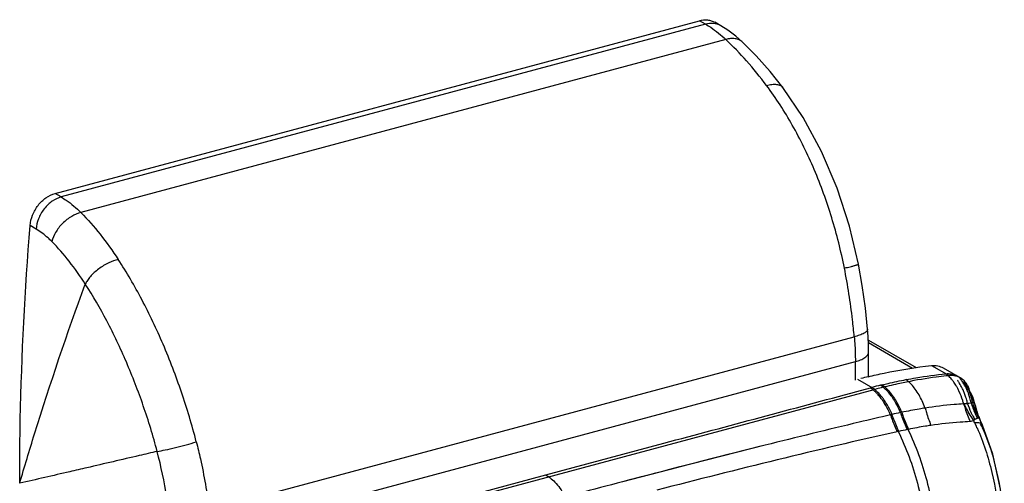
# Model space of a CAD drawing. Header units: millimetres. Extents: x 4 to 353, y -234 to 724.
# Tile 10 of 10: x 21 to 346, y 572 to 724. Entities that reach past the tile are written whole.
import ezdxf

# ---------------------------------------------------------------- set-up
doc = ezdxf.new("R2010")
doc.units = ezdxf.units.MM
doc.header["$LTSCALE"] = 30.734
doc.layers.get('0').update_dxf_attribs({"linetype": 'CONTINUOUS'})

msp = doc.modelspace()

# ---------------------------------------------------------------- linework, layer by layer
at = {"color": 7, "linetype": 'Continuous'}
for p, q in [((33, 667.11), (245.24, 724.01)), ((252.23, 722.33), (250.25, 723.47)), ((252.23, 722.33), (252.23, 722.33)), ((259.41, 716.93), (259.41, 716.93)), ((272.71, 701.99), (272.71, 701.99)), ((300.82, 618.87), (316.53, 609.8)), ((300.85, 618.05), (315.4, 609.65)), ((300.92, 615.03), (300.92, 615.03)), ((300.92, 606.81), (300.92, 615.03)), ((325.46, 609.71), (331.17, 606.41)), ((303.09, 602.65), (87.92, 544.97))]:
    msp.add_line(p, q, dxfattribs=at)
at = {"color": 9, "linetype": 'Continuous'}
for p, q in [((247.23, 722.86), (245.24, 724.01)), ((247.23, 722.86), (34.99, 665.97)), ((253.91, 717.79), (41.5, 660.86)), ((34.99, 665.97), (33, 667.11)), ((26.76, 655.4), (24.77, 656.55)), ((83.69, 563.02), (296.18, 619.97)), ((84.17, 554.85), (296.55, 611.78)), ((296.55, 605.73), (296.55, 611.78)), ((321.67, 610.47), (327.39, 607.17)), ((303.09, 602.65), (297.37, 605.95)), ((333.57, 603.34), (333.77, 603.39)), ((336.02, 597.46), (336.02, 597.48)), ((308.39, 594.32), (308.1, 594.26)), ((308.39, 594.32), (308.63, 594.38)), ((311.84, 595.09), (311.39, 595)), ((336.57, 590.15), (336.62, 590.03)), ((337.74, 592.33), (337.57, 592.8)), ((337.57, 592.8), (337.57, 592.8)), ((338.45, 590.84), (338.45, 590.84)), ((310.88, 588.82), (310.36, 588.7)), ((314.05, 589.49), (313.6, 589.4)), ((336.48, 590.08), (336.54, 589.95)), ((266.86, 584.25), (238.09, 576.97)), ((265.03, 583.82), (261.63, 582.97)), ((266.86, 584.28), (265.03, 583.82)), ((254.58, 581.19), (251.18, 580.33)), ((256.4, 581.65), (254.58, 581.19)), ((259.81, 582.51), (256.4, 581.65)), ((261.63, 582.97), (259.81, 582.51)), ((240.08, 577.49), (238.22, 577.01)), ((243.58, 578.39), (240.08, 577.49)), ((245.95, 578.99), (243.58, 578.39)), ((249.35, 579.86), (245.95, 578.99)), ((251.18, 580.33), (249.35, 579.86)), ((238.09, 576.97), (219.91, 572.18)), ((227.94, 574.33), (226.03, 573.84)), ((230.29, 574.95), (227.94, 574.33)), ((232.15, 575.43), (230.29, 574.95)), ((233.02, 575.66), (232.15, 575.43)), ((234.87, 576.14), (233.02, 575.66)), ((237.04, 576.7), (234.87, 576.14)), ((238.22, 577.01), (237.04, 576.7)), ((222.59, 572.93), (219.91, 572.23)), ((222.73, 572.97), (222.59, 572.93)), ((224.79, 573.51), (222.73, 572.97)), ((226.03, 573.84), (224.79, 573.51))]:
    msp.add_line(p, q, dxfattribs=at)
at = {"color": 6, "linetype": 'Continuous'}
for p, q in [((296.99, 601.93), (302.02, 603.28)), ((296.99, 601.93), (301.51, 603.14)), ((333.6, 603.3), (332.14, 605.15)), ((335.22, 600.18), (333.6, 603.3)), ((336.02, 597.48), (335.22, 600.18)), ((194.58, 574.49), (233.49, 584.92)), ((194.59, 574.48), (233.5, 584.91)), ((87.67, 545.82), (194.59, 574.48))]:
    msp.add_line(p, q, dxfattribs=at)
at = {"color": 7, "linetype": 'Continuous'}
for points in [[(259.41, 716.93), (257.18, 718.88), (254.57, 720.85), (252.23, 722.33)], [(272.71, 701.99), (268.54, 707.25), (263.91, 712.46), (259.41, 716.93)], [(297.57, 643.87), (294.62, 656.32), (290.52, 668.92), (285.41, 680.93), (279.36, 692.13), (272.71, 701.99)], [(300.59, 622.45), (299.87, 629.37), (298.82, 636.85), (297.57, 643.87)], [(300.92, 615.03), (300.89, 617.31), (300.76, 620.1), (300.59, 622.45)]]:
    msp.add_lwpolyline(points, dxfattribs=at)
at = {"color": 6, "linetype": 'Continuous'}
for points in [[(337.57, 592.8), (337, 594.13), (336.24, 596.51), (336.02, 597.46)], [(338.45, 590.84), (337.68, 592.56), (337.57, 592.8)], [(345.6, 559.73), (344.34, 569.76), (341.78, 581.34), (338.45, 590.84)]]:
    msp.add_lwpolyline(points, dxfattribs=at)
at = {"color": 7, "linetype": 'Continuous'}
for centre, radius, start, end in [((339.6, 448.46), 163.06, 103.7788, 104.6367), ((342.34, 461.6), 146.33, 95.8644, 96.2284), ((328.17, 601.04), 6.16, 78.6867, 79.5646), ((328.21, 601.2), 5.99, 68.6331, 78.7178), ((328.27, 601.37), 5.81, 64.6973, 68.5852), ((328.29, 601.42), 5.76, 61.8399, 64.6941), ((328.29, 601.42), 5.76, 59.9689, 61.8376), ((328.28, 601.41), 5.78, 58.2875, 59.9689), ((345.56, 444.22), 164.03, 104.2906, 105.0065), ((345.32, 445.16), 163.06, 104.1205, 104.2901), ((344.64, 447.95), 160.18, 102.0434, 104.1279), ((344.05, 450.68), 157.39, 101.2416, 102.0416), ((328.25, 601.36), 5.83, 51.473, 58.276), ((328.18, 601.28), 5.94, 44.0088, 51.4626)]:
    msp.add_arc(centre, radius, start, end, dxfattribs=at)
at = {"color": 6, "linetype": 'Continuous'}
for centre, radius, start, end in [((327.14, 601.89), 5.93, 70.6913, 77.7972), ((327.18, 601.98), 5.83, 63.5458, 70.704), ((327.2, 602.03), 5.77, 56.3109, 63.5122), ((344.52, 444.51), 164.36, 103.9628, 104.9836), ((343.89, 447.01), 161.78, 103.7907, 103.961), ((315.73, 595.6), 16.24, 35.5258, 36.8708), ((314.91, 595.01), 17.25, 32.8672, 35.5127), ((313.81, 594.3), 18.55, 30.537, 32.8713), ((312.65, 593.62), 19.91, 27.8149, 30.5331), ((311.82, 593.18), 20.84, 27.0606, 27.8301), ((311.32, 592.92), 21.41, 25.7062, 27.0581), ((310.84, 592.69), 21.94, 25.0255, 25.709)]:
    msp.add_arc(centre, radius, start, end, dxfattribs=at)
at = {"color": 9, "linetype": 'Continuous'}
for centre, radius, start, end in [((295.56, 594.34), 10.62, 54.4884, 55.9606), ((298.86, 595.28), 10.59, 54.1775, 55.5196), ((317.55, 596.53), 15.59, 34.9334, 35.6968), ((317.17, 596.26), 16.06, 33.6767, 34.931), ((316.62, 595.9), 16.71, 32.1204, 33.6747), ((316.18, 595.62), 17.24, 31.4578, 32.125), ((322.45, 598.64), 11.42, 40.9605, 41.9519), ((322.26, 598.47), 11.67, 40.2785, 40.9616), ((321.87, 598.14), 12.19, 37.6572, 40.2646), ((320.8, 597.33), 13.53, 32.1123, 37.6071), ((323.91, 598.29), 10.75, 39.431, 39.9324), ((292.46, 590.64), 15.45, 43.3691, 47.1465), ((291.43, 589.65), 16.88, 42.2071, 43.4078), ((291.03, 589.29), 17.42, 41.6365, 42.2103), ((292.09, 589.94), 16.67, 42.0762, 44.4284), ((294.66, 590.62), 16.88, 41.1303, 43.0393), ((295.45, 591.06), 16.41, 41.4829, 43.9571), ((312.5, 593.71), 21.38, 22.3855, 24.235), ((311.49, 593.29), 22.48, 20.8183, 22.3882), ((316.61, 595.11), 18.28, 20.7501, 22.0774), ((316.04, 594.89), 18.9, 19.3745, 20.75), ((314.96, 594.52), 20.03, 15.4373, 19.3514), ((320.37, 596.14), 14.91, 20.1737, 23.9988), ((313.48, 594.11), 21.57, 10.8749, 15.4373), ((319.27, 595.74), 16.08, 15.2885, 20.1524), ((328.91, 596.05), 7.25, 25.1154, 39.1112), ((286.64, 585.88), 22.98, 32.1722, 35.4414), ((287.52, 586.27), 22.54, 32.664, 35.9655), ((285.57, 585.19), 24.25, 31.8091, 32.1987), ((286.07, 585.32), 24.27, 31.7075, 32.689), ((307.89, 592.09), 26.28, 12.8732, 16.351), ((364.74, 607.51), 31.49, 197.2268, 200.5916), ((362.83, 606), 28.73, 195.3977, 202.8062), ((357.25, 601.74), 21.66, 191.4083, 194.5575), ((353.9, 395.53), 203.95, 102.0314, 102.8273), ((367.27, 610.07), 35.86, 206.5332, 208.9268), ((364.21, 607.31), 30.93, 200.5883, 203.9878), ((363.32, 606.91), 29.95, 203.9843, 207.466), ((357.56, 601.82), 21.98, 194.5639, 200.8726), ((362, 605.66), 27.83, 202.816, 206.6074), ((357.67, 601.86), 22.09, 200.8684, 204.2789), ((276.5, 563.36), 65.77, 25.4358, 26.1654), ((277.38, 563.68), 64.83, 24.0976, 25.5128), ((337.78, 590.02), 3.24, 105.9895, 108.5709), ((347.94, 598.13), 12.41, 214.096, 217.445), ((275.59, 575.91), 64.29, 14.0292, 14.4522), ((348.36, 598.45), 12.94, 217.4308, 218.6958), ((376.01, 601.78), 39.44, 196.2003, 196.8234), ((282.76, 565.37), 60.87, 23.765, 24.2383), ((337.43, 590.41), 1.1, 16.7264, 22.8206), ((355.59, 386.52), 207.18, 101.6922, 102.4619), ((1347.46, -3709.73), 4427.93, 104.75258, 104.94903)]:
    msp.add_arc(centre, radius, start, end, dxfattribs=at)
at = {"color": 7, "linetype": 'Continuous'}
for points, knots in [([(245.24, 724.01), (246.1, 724.24), (247.43, 724.37), (249.12, 724.02), (249.89, 723.68), (250.25, 723.47)], [0, 0, 0, 0, 0.514921, 0.759689, 1, 1, 1, 1]), ([(24.77, 656.55), (24.87, 657.73), (25.31, 659.52), (26.36, 661.7), (27.72, 663.72), (29.83, 665.79), (31.94, 666.83), (33, 667.11)], [0, 0, 0, 0, 0.252561, 0.382838, 0.513186, 0.766042, 1, 1, 1, 1]), ([(21.35, 571.73), (21.35, 578.75), (21.64, 607.05), (23.08, 635.33), (24.77, 656.55)], [0, 0, 0, 0, 0.248067, 1, 1, 1, 1]), ([(300.76, 606.82), (302.51, 607.25), (309.41, 608.82), (316.41, 609.93), (321.67, 610.47)], [0, 0, 0, 0, 0.253359, 1, 1, 1, 1]), ([(321.67, 610.47), (322.33, 610.54), (323.66, 610.49), (324.9, 610.03), (325.46, 609.71)], [0, 0, 0, 0, 0.510386, 1, 1, 1, 1]), ([(326.46, 607.07), (325.37, 606.95), (320.99, 606.42), (316.63, 605.7), (313.37, 605.05)], [0, 0, 0, 0, 0.248008, 1, 1, 1, 1]), ([(329.29, 607.1), (329.13, 607.13), (328.51, 607.22), (327.86, 607.22), (327.39, 607.17)], [0, 0, 0, 0, 0.245563, 1, 1, 1, 1]), ([(333.77, 603.39), (333.69, 603.58), (333.35, 604.31), (332.87, 604.97), (332.46, 605.4)], [0, 0, 0, 0, 0.2542, 1, 1, 1, 1])]:
    msp.add_open_spline(points, degree=3, knots=knots, dxfattribs=at)
at = {"color": 9, "linetype": 'Continuous'}
for points, knots in [([(252.23, 722.33), (251.49, 722.75), (249.8, 723.27), (248.06, 723.08), (247.23, 722.86)], [0, 0, 0, 0, 0.500709, 1, 1, 1, 1]), ([(247.23, 722.86), (247.8, 722.53), (250.17, 721.05), (252.35, 719.26), (253.91, 717.79)], [0, 0, 0, 0, 0.23424, 1, 1, 1, 1]), ([(259.41, 716.93), (259.08, 717.24), (258.29, 717.75), (256.91, 718.13), (255.41, 718.14), (254.41, 717.94), (253.91, 717.79)], [0, 0, 0, 0, 0.232754, 0.476344, 0.733211, 1, 1, 1, 1]), ([(267.32, 702.63), (265.23, 705.43), (260.98, 710.69), (256.29, 715.56), (253.91, 717.79)], [0, 0, 0, 0, 0.516617, 1, 1, 1, 1]), ([(267.32, 702.63), (267.9, 702.81), (268.99, 703.06), (270.54, 703.12), (271.84, 702.8), (272.49, 702.29), (272.71, 701.99)], [0, 0, 0, 0, 0.315929, 0.58449, 0.807314, 1, 1, 1, 1]), ([(292.93, 642.58), (291.82, 648.16), (289.06, 659.15), (283.35, 674.93), (276.19, 689.54), (270.42, 698.48), (267.32, 702.63)], [0, 0, 0, 0, 0.259556, 0.515755, 0.763937, 1, 1, 1, 1]), ([(34.99, 665.97), (33.96, 665.69), (32.42, 664.94), (30.64, 663.49), (29.37, 662.09), (28.31, 660.49), (27.27, 658.3), (26.85, 656.54), (26.76, 655.4)], [0, 0, 0, 0, 0.225296, 0.353316, 0.487373, 0.623395, 0.756894, 1, 1, 1, 1]), ([(34.99, 665.97), (35.55, 665.64), (37.89, 664.16), (40.01, 662.35), (41.5, 660.86)], [0, 0, 0, 0, 0.236187, 1, 1, 1, 1]), ([(41.5, 660.86), (40.44, 660.59), (38.84, 659.9), (36.89, 658.57), (35.46, 657.31), (34.2, 655.87), (32.89, 653.93), (32.21, 652.34), (31.95, 651.29)], [0, 0, 0, 0, 0.232473, 0.364654, 0.501747, 0.63856, 0.769978, 1, 1, 1, 1]), ([(41.5, 660.86), (43.75, 658.59), (48.11, 653.63), (51.96, 648.25), (53.82, 645.4)], [0, 0, 0, 0, 0.48347, 1, 1, 1, 1]), ([(31.95, 651.29), (31.54, 651.71), (29.95, 653.24), (28.16, 654.59), (26.76, 655.4)], [0, 0, 0, 0, 0.264518, 1, 1, 1, 1]), ([(42.97, 637.3), (41.31, 639.88), (37.88, 644.75), (33.97, 649.25), (31.95, 651.29)], [0, 0, 0, 0, 0.516709, 1, 1, 1, 1]), ([(53.82, 645.4), (52.73, 645.15), (51.07, 644.54), (48.96, 643.4), (47.35, 642.33), (45.9, 641.12), (44.65, 639.85), (43.68, 638.58), (43.17, 637.71), (42.98, 637.3)], [0, 0, 0, 0, 0.240615, 0.377449, 0.517979, 0.655761, 0.784874, 0.900285, 1, 1, 1, 1]), ([(79.52, 585.37), (78.1, 590.88), (74.85, 601.74), (68.85, 617.39), (61.92, 632), (56.61, 641.12), (53.82, 645.4)], [0, 0, 0, 0, 0.260505, 0.518008, 0.766406, 1, 1, 1, 1]), ([(292.93, 642.58), (293.14, 642.62), (293.9, 642.8), (294.67, 642.98), (295.23, 643.12)], [0, 0, 0, 0, 0.26428, 1, 1, 1, 1]), ([(296.18, 619.97), (296.01, 621.85), (295.24, 629.42), (294.05, 636.95), (292.93, 642.58)], [0, 0, 0, 0, 0.246831, 1, 1, 1, 1]), ([(295.23, 643.12), (295.56, 643.2), (296.03, 643.32), (296.61, 643.48), (296.95, 643.59), (297.22, 643.67), (297.41, 643.75), (297.51, 643.8), (297.57, 643.85), (297.57, 643.87)], [0, 0, 0, 0, 0.415203, 0.586968, 0.731167, 0.845102, 0.926955, 0.977453, 1, 1, 1, 1]), ([(21.35, 571.73), (22.94, 577.17), (29.56, 599.21), (36.98, 621.01), (42.97, 637.3)], [0, 0, 0, 0, 0.245984, 1, 1, 1, 1]), ([(66.63, 582.24), (65.3, 587.28), (62.26, 597.22), (56.72, 611.57), (50.36, 624.98), (45.51, 633.36), (42.97, 637.3)], [0, 0, 0, 0, 0.260346, 0.51785, 0.766331, 1, 1, 1, 1]), ([(300.59, 622.45), (300.6, 622.34), (300.55, 622.09), (300.31, 621.75), (299.91, 621.42), (299.37, 621.09), (298.71, 620.78), (297.64, 620.37), (296.78, 620.12), (296.18, 619.97)], [0, 0, 0, 0, 0.061898, 0.137406, 0.234114, 0.353231, 0.492908, 0.65017, 1, 1, 1, 1]), ([(296.18, 619.97), (296.24, 619.28), (296.45, 616.55), (296.55, 613.82), (296.55, 611.78)], [0, 0, 0, 0, 0.254724, 1, 1, 1, 1]), ([(296.55, 611.78), (297.14, 611.94), (298.23, 612.29), (299.46, 612.93), (300.21, 613.55), (300.61, 614.02), (300.86, 614.52), (300.92, 614.87), (300.92, 615.03)], [0, 0, 0, 0, 0.315809, 0.594557, 0.71448, 0.820335, 0.91385, 1, 1, 1, 1]), ([(304, 601.61), (303.84, 601.77), (303.22, 602.37), (302.55, 602.92), (302.02, 603.28)], [0, 0, 0, 0, 0.262726, 1, 1, 1, 1]), ([(307, 602.14), (306.84, 602.31), (306.24, 602.93), (305.58, 603.49), (305.06, 603.87)], [0, 0, 0, 0, 0.262201, 1, 1, 1, 1]), ([(307.27, 602.46), (307.11, 602.62), (306.51, 603.22), (305.84, 603.77), (305.32, 604.13)], [0, 0, 0, 0, 0.262414, 1, 1, 1, 1]), ([(318.3, 599.34), (317.65, 600.68), (316.21, 603.08), (314.25, 605.1), (313.21, 605.85)], [0, 0, 0, 0, 0.538256, 1, 1, 1, 1]), ([(332, 602.49), (331.92, 602.68), (331.58, 603.4), (331.19, 604.11), (330.88, 604.61)], [0, 0, 0, 0, 0.256555, 1, 1, 1, 1]), ([(333.07, 603.92), (333, 604.03), (332.74, 604.44), (332.44, 604.84), (332.21, 605.12)], [0, 0, 0, 0, 0.255159, 1, 1, 1, 1]), ([(333.55, 601.98), (333.46, 602.21), (333.08, 603.08), (332.63, 603.93), (332.26, 604.52)], [0, 0, 0, 0, 0.258066, 1, 1, 1, 1]), ([(333.98, 602.2), (333.92, 602.36), (333.64, 602.94), (333.33, 603.51), (333.07, 603.92)], [0, 0, 0, 0, 0.256195, 1, 1, 1, 1]), ([(302.97, 601.97), (302.87, 602.06), (302.47, 602.42), (302.05, 602.75), (301.73, 602.98)], [0, 0, 0, 0, 0.258253, 1, 1, 1, 1]), ([(305.37, 599.2), (305.26, 599.35), (304.84, 599.92), (304.4, 600.47), (304.05, 600.86)], [0, 0, 0, 0, 0.256918, 1, 1, 1, 1]), ([(305.76, 599.51), (305.66, 599.65), (305.25, 600.2), (304.81, 600.73), (304.47, 601.11)], [0, 0, 0, 0, 0.256904, 1, 1, 1, 1]), ([(308.67, 600.06), (308.56, 600.21), (308.15, 600.78), (307.72, 601.33), (307.37, 601.72)], [0, 0, 0, 0, 0.256855, 1, 1, 1, 1]), ([(309.02, 600.32), (308.92, 600.47), (308.52, 601.02), (308.09, 601.55), (307.75, 601.94)], [0, 0, 0, 0, 0.256824, 1, 1, 1, 1]), ([(309.51, 598.76), (309.44, 598.87), (309.17, 599.31), (308.89, 599.75), (308.67, 600.06)], [0, 0, 0, 0, 0.254035, 1, 1, 1, 1]), ([(309.97, 598.86), (309.9, 598.99), (309.59, 599.49), (309.27, 599.97), (309.02, 600.32)], [0, 0, 0, 0, 0.254569, 1, 1, 1, 1]), ([(333.1, 599.49), (333.06, 599.64), (332.87, 600.25), (332.67, 600.84), (332.5, 601.28)], [0, 0, 0, 0, 0.253206, 1, 1, 1, 1]), ([(335.13, 598.37), (335.11, 598.51), (335.01, 599.05), (334.88, 599.59), (334.77, 599.98)], [0, 0, 0, 0, 0.253833, 1, 1, 1, 1]), ([(308.11, 594.26), (307.96, 594.59), (307.39, 595.86), (306.73, 597.09), (306.18, 597.97)], [0, 0, 0, 0, 0.256375, 1, 1, 1, 1]), ([(308.63, 594.38), (308.49, 594.71), (307.92, 595.97), (307.26, 597.2), (306.72, 598.08)], [0, 0, 0, 0, 0.25673, 1, 1, 1, 1]), ([(311.39, 595), (311.25, 595.33), (310.7, 596.62), (310.05, 597.87), (309.51, 598.76)], [0, 0, 0, 0, 0.256771, 1, 1, 1, 1]), ([(311.85, 595.09), (311.71, 595.43), (311.15, 596.72), (310.51, 597.97), (309.97, 598.86)], [0, 0, 0, 0, 0.25677, 1, 1, 1, 1]), ([(319.5, 596.49), (319.41, 596.74), (319.05, 597.71), (318.64, 598.65), (318.3, 599.34)], [0, 0, 0, 0, 0.254427, 1, 1, 1, 1]), ([(332.2, 597.88), (331.15, 597.81), (326.9, 597.5), (322.67, 596.99), (319.5, 596.49)], [0, 0, 0, 0, 0.248045, 1, 1, 1, 1]), ([(335.53, 592.36), (335.23, 592.8), (334.06, 594.59), (333.03, 596.46), (332.34, 597.91)], [0, 0, 0, 0, 0.247508, 1, 1, 1, 1]), ([(334.66, 598.18), (334.58, 598.16), (334.2, 598.06), (333.81, 598), (333.5, 597.95)], [0, 0, 0, 0, 0.211669, 1, 1, 1, 1]), ([(335.18, 594.05), (335.03, 594.36), (334.41, 595.64), (333.87, 596.95), (333.5, 597.95)], [0, 0, 0, 0, 0.247853, 1, 1, 1, 1]), ([(335, 598.3), (334.97, 598.29), (334.86, 598.25), (334.75, 598.21), (334.66, 598.18)], [0, 0, 0, 0, 0.227931, 1, 1, 1, 1]), ([(336.02, 597.46), (335.99, 597.6), (335.92, 597.87), (335.72, 598.19), (335.44, 598.38), (335.23, 598.39), (335.13, 598.37)], [0, 0, 0, 0, 0.319539, 0.574866, 0.788235, 1, 1, 1, 1]), ([(308.1, 594.26), (304.66, 593.46), (290.89, 590.22), (277.15, 586.85), (266.86, 584.28)], [0, 0, 0, 0, 0.249723, 1, 1, 1, 1]), ([(308.1, 594.26), (308.27, 593.77), (308.93, 591.89), (309.71, 590.04), (310.36, 588.7)], [0, 0, 0, 0, 0.256509, 1, 1, 1, 1]), ([(310.88, 588.82), (310.67, 589.26), (309.83, 591.07), (309.11, 592.94), (308.63, 594.38)], [0, 0, 0, 0, 0.243161, 1, 1, 1, 1]), ([(311.39, 595), (311.55, 594.51), (312.2, 592.61), (312.96, 590.75), (313.6, 589.4)], [0, 0, 0, 0, 0.256191, 1, 1, 1, 1]), ([(319.5, 596.49), (318.87, 596.39), (316.31, 595.97), (313.76, 595.47), (311.84, 595.09)], [0, 0, 0, 0, 0.24845, 1, 1, 1, 1]), ([(311.85, 595.09), (312, 594.6), (312.65, 592.7), (313.41, 590.84), (314.05, 589.49)], [0, 0, 0, 0, 0.256173, 1, 1, 1, 1]), ([(319.5, 596.49), (319.64, 596), (320.19, 594.06), (320.86, 592.17), (321.44, 590.79)], [0, 0, 0, 0, 0.256221, 1, 1, 1, 1]), ([(321.44, 590.79), (320.83, 590.7), (318.35, 590.32), (315.89, 589.87), (314.05, 589.49)], [0, 0, 0, 0, 0.248569, 1, 1, 1, 1]), ([(334.31, 592.02), (333.24, 591.97), (328.94, 591.72), (324.65, 591.26), (321.44, 590.79)], [0, 0, 0, 0, 0.247482, 1, 1, 1, 1]), ([(335.88, 592.72), (335.85, 592.7), (335.7, 592.61), (335.6, 592.47), (335.53, 592.36)], [0, 0, 0, 0, 0.225543, 1, 1, 1, 1]), ([(336.75, 593.1), (336.68, 593.08), (336.39, 592.97), (336.1, 592.83), (335.88, 592.72)], [0, 0, 0, 0, 0.211941, 1, 1, 1, 1]), ([(338.44, 590.84), (338.37, 591), (338.12, 591.33), (337.51, 591.58), (336.74, 591.68), (336.19, 591.65), (335.89, 591.61)], [0, 0, 0, 0, 0.190085, 0.413142, 0.685612, 1, 1, 1, 1]), ([(337.12, 593.19), (337.1, 593.19), (337.02, 593.18), (336.94, 593.16), (336.88, 593.14)], [0, 0, 0, 0, 0.222456, 1, 1, 1, 1]), ([(337.57, 592.8), (337.54, 592.86), (337.45, 593.04), (337.25, 593.21), (337.12, 593.19)], [0, 0, 0, 0, 0.343098, 1, 1, 1, 1]), ([(337.84, 591.95), (337.83, 591.99), (337.8, 592.11), (337.77, 592.23), (337.74, 592.33)], [0, 0, 0, 0, 0.267872, 1, 1, 1, 1]), ([(338.47, 589.9), (338.49, 589.98), (338.55, 590.24), (338.54, 590.53), (338.48, 590.73)], [0, 0, 0, 0, 0.269837, 1, 1, 1, 1]), ([(310.36, 588.7), (297.15, 585.76), (270.71, 579.53), (244.38, 572.89), (231.18, 569.47)], [0, 0, 0, 0, 0.498133, 1, 1, 1, 1]), ([(310.64, 588.76), (313.35, 583.37), (317.53, 571.67), (319.77, 559.51), (320.5, 553.26)], [0, 0, 0, 0, 0.489656, 1, 1, 1, 1]), ([(313.87, 589.45), (316.51, 584.09), (320.57, 572.47), (322.73, 560.42), (323.44, 554.23)], [0, 0, 0, 0, 0.489806, 1, 1, 1, 1]), ([(336.62, 590.03), (338.72, 585.31), (341.89, 575.29), (343.52, 564.94), (343.99, 559.67)], [0, 0, 0, 0, 0.493864, 1, 1, 1, 1]), ([(338.47, 589.9), (340.5, 585.3), (343.5, 575.36), (345, 565.13), (345.47, 559.86)], [0, 0, 0, 0, 0.487564, 1, 1, 1, 1]), ([(66.63, 582.24), (67.52, 582.37), (69.52, 582.75), (72.71, 583.47), (76.13, 584.36), (78.42, 585.02), (79.52, 585.37)], [0, 0, 0, 0, 0.202708, 0.460689, 0.739036, 1, 1, 1, 1]), ([(79.52, 585.37), (80, 583.51), (81.77, 576.14), (83.05, 568.64), (83.69, 563.02)], [0, 0, 0, 0, 0.252896, 1, 1, 1, 1]), ([(66.63, 582.24), (64.66, 581.77), (56.94, 579.97), (49.23, 578.17), (43.48, 576.83)], [0, 0, 0, 0, 0.255457, 1, 1, 1, 1]), ([(70.48, 562.11), (70.28, 563.78), (69.35, 570.55), (67.94, 577.26), (66.63, 582.24)], [0, 0, 0, 0, 0.246607, 1, 1, 1, 1]), ([(43.48, 576.83), (41.59, 576.4), (34.22, 574.69), (26.84, 572.99), (21.35, 571.73)], [0, 0, 0, 0, 0.256057, 1, 1, 1, 1]), ([(194.59, 574.48), (195.89, 573.8), (198.4, 571.57), (200.21, 568.81), (201.05, 567.22)], [0, 0, 0, 0, 0.450465, 1, 1, 1, 1])]:
    msp.add_open_spline(points, degree=3, knots=knots, dxfattribs=at)
at = {"color": 6, "linetype": 'Continuous'}
for points, knots in [([(313.21, 605.85), (314.3, 606.06), (318.67, 606.85), (323.07, 607.45), (326.36, 607.79)], [0, 0, 0, 0, 0.252064, 1, 1, 1, 1]), ([(326.36, 607.79), (326.54, 607.81), (327.22, 607.85), (327.9, 607.79), (328.4, 607.68)], [0, 0, 0, 0, 0.256076, 1, 1, 1, 1]), ([(327.43, 606.84), (327.34, 606.93), (327, 607.26), (326.64, 607.57), (326.36, 607.79)], [0, 0, 0, 0, 0.256725, 1, 1, 1, 1]), ([(328.72, 605.34), (328.62, 605.48), (328.22, 606), (327.78, 606.49), (327.43, 606.84)], [0, 0, 0, 0, 0.257619, 1, 1, 1, 1]), ([(305.32, 604.13), (305.98, 604.29), (308.6, 604.91), (311.23, 605.47), (313.21, 605.85)], [0, 0, 0, 0, 0.251269, 1, 1, 1, 1]), ([(332.2, 597.88), (332.11, 598.24), (331.69, 599.63), (331.18, 600.99), (330.72, 601.97)], [0, 0, 0, 0, 0.256299, 1, 1, 1, 1]), ([(332.2, 597.88), (332.36, 597.38), (332.99, 595.4), (333.7, 593.44), (334.31, 592.02)], [0, 0, 0, 0, 0.255825, 1, 1, 1, 1])]:
    msp.add_open_spline(points, degree=3, knots=knots, dxfattribs=at)
at = {"color": 7, "linetype": 'Continuous'}
msp.add_open_spline([(334.14, 602.28), (334.05, 602.66), (333.93, 603.03), (333.77, 603.39)], degree=3, dxfattribs=at)
at = {"color": 6, "linetype": 'Continuous'}
msp.add_open_spline([(233.49, 584.92), (254.66, 590.59), (275.83, 596.26), (296.99, 601.93)], degree=3, dxfattribs=at)
at = {"color": 9, "linetype": 'Continuous'}
for points in [[(332.34, 597.91), (332.29, 597.92), (332.25, 597.9), (332.2, 597.88)], [(332.34, 597.91), (332.73, 597.96), (333.12, 597.98), (333.5, 597.95)], [(335.13, 598.37), (335.09, 598.35), (335.04, 598.32), (335, 598.3)], [(336.02, 597.48), (335.9, 598.05), (335.72, 598.61), (335.47, 599.13)], [(335.53, 592.36), (335.13, 592.22), (334.72, 592.1), (334.31, 592.02)]]:
    msp.add_open_spline(points, degree=3, dxfattribs=at)

doc.saveas('drawing.dxf')
